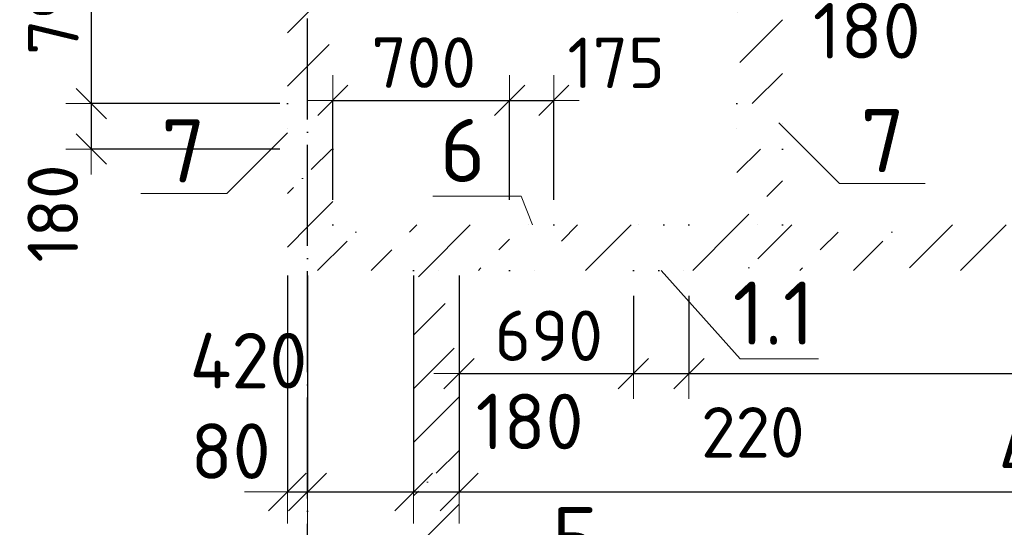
# Model space of a CAD drawing. Header units: millimetres. Extents: x -3495 to 109513, y -3287 to 62337.
# Tile 15 of 41: x 7260 to 11159, y 33303 to 35312. Entities that reach past the tile are written whole.
import ezdxf

# ---------------------------------------------------------------- set-up
doc = ezdxf.new("R2010")
doc.units = ezdxf.units.MM
doc.header["$PDMODE"] = 65
for name, pattern in [('______11', [500, 400, -50, 0, -50]), ('______5', [1100, 800, -100, 100, -100]), ('______9', [100, 0, -100])]:
    doc.linetypes.add(name, pattern=pattern)
for name, color, linetype, lineweight in [('Standard', 7, 'Continuous', 25), ('Ограждение_ 2D надпись', 7, 'Continuous', 13), ('Размерная линия_ общее', 7, 'Continuous', 13), ('Размерная линия_ общее_1', 7, 'Continuous', 13), ('Стена_ общее', 7, 'Continuous', 35)]:
    doc.layers.add(name, color=color, linetype=linetype, lineweight=lineweight)
doc.layers.add('Осевая линия_ общее', color=7, linetype='______5', lineweight=13, true_color=0xa0a0a0)
doc.styles.add('ISOCPEUR', font='ISOCPEUR')
doc.dimstyles.new('DIMSTYLE_11', dxfattribs={"dimtxt": 220, "dimasz": 250, "dimexe": 0, "dimexo": 0, "dimgap": 110, "dimtad": 2, "dimdec": 0, "dimrnd": 5, "dimzin": 12, "dimdsep": 46, "dimtxsty": 'ISOCPEUR', "dimblk1": 'ALL_ML_STRICH', "dimblk2": 'ALL_ML_STRICH', "dimsah": 1, "dimcen": 0, "dimclrd": 7, "dimclre": 256, "dimclrt": 7, "dimadec": 0, "dimazin": 0, "dimtfac": 1, "dimtdec": 0, "dimtix": 1, "dimtmove": 2, "dimatfit": 3, "dimfxl": 0, "dimtvp": 1.2, "dimtzin": 0, "dimlwd": 0, "dimlwe": -3, "dimarcsym": 0})
doc.dimstyles.new('DIMSTYLE_13', dxfattribs={"dimtxt": 200, "dimasz": 200, "dimexe": 0, "dimexo": 0, "dimgap": 100, "dimtad": 0, "dimdec": 0, "dimrnd": 5, "dimzin": 12, "dimdsep": 46, "dimtxsty": 'ISOCPEUR', "dimblk1": 'ALL_ML_STRICH', "dimblk2": 'ALL_ML_STRICH', "dimsah": 1, "dimcen": 0, "dimclrd": 7, "dimclre": 256, "dimclrt": 7, "dimadec": 0, "dimazin": 0, "dimtfac": 1, "dimtdec": 0, "dimtix": 1, "dimtmove": 2, "dimatfit": 3, "dimfxl": 0, "dimtvp": 1.2, "dimtzin": 0, "dimlwd": 0, "dimlwe": -3, "dimarcsym": 0})
doc.dimstyles.new('DIMSTYLE_3', dxfattribs={"dimtxt": 220, "dimasz": 250, "dimexe": 0, "dimexo": 0, "dimgap": 110, "dimtad": 2, "dimdec": 0, "dimrnd": 5, "dimzin": 12, "dimdsep": 46, "dimtxsty": 'ISOCPEUR', "dimblk1": 'ALL_ML_STRICH', "dimblk2": 'ALL_ML_STRICH', "dimsah": 1, "dimcen": 0, "dimclrd": 7, "dimclre": 256, "dimclrt": 7, "dimadec": 0, "dimazin": 0, "dimtfac": 1, "dimtdec": 0, "dimtix": 1, "dimtmove": 2, "dimatfit": 3, "dimfxl": 0, "dimtzin": 0, "dimlwd": 0, "dimlwe": -3, "dimarcsym": 0})
doc.dimstyles.new('DIMSTYLE_5', dxfattribs={"dimtxt": 200, "dimasz": 200, "dimexe": 0, "dimexo": 0, "dimgap": 100, "dimtad": 2, "dimdec": 0, "dimrnd": 5, "dimzin": 12, "dimdsep": 46, "dimtxsty": 'ISOCPEUR', "dimblk1": 'ALL_ML_STRICH', "dimblk2": 'ALL_ML_STRICH', "dimsah": 1, "dimcen": 0, "dimclrd": 7, "dimclre": 256, "dimclrt": 7, "dimadec": 0, "dimazin": 0, "dimtfac": 1, "dimtdec": 0, "dimtix": 1, "dimtmove": 2, "dimatfit": 3, "dimfxl": 0, "dimtzin": 0, "dimlwd": 0, "dimlwe": -3, "dimarcsym": 0})
doc.dimstyles.new('DIMSTYLE_7', dxfattribs={"dimtxt": 200, "dimasz": 200, "dimexe": 0, "dimexo": 0, "dimgap": 100, "dimtad": 2, "dimdec": 0, "dimrnd": 5, "dimzin": 12, "dimdsep": 46, "dimtxsty": 'ISOCPEUR', "dimblk1": 'ALL_ML_STRICH', "dimblk2": 'ALL_ML_STRICH', "dimsah": 1, "dimcen": 0, "dimclrd": 7, "dimclre": 256, "dimclrt": 7, "dimadec": 0, "dimazin": 0, "dimtfac": 1, "dimtdec": 0, "dimtix": 1, "dimtmove": 2, "dimatfit": 3, "dimfxl": 0, "dimtvp": 1.2, "dimtzin": 0, "dimlwd": 0, "dimlwe": -3, "dimarcsym": 0})
doc.dimstyles.new('DIMSTYLE_9', dxfattribs={"dimtxt": 220, "dimasz": 250, "dimexe": 0, "dimexo": 0, "dimgap": 110, "dimtad": 0, "dimdec": 0, "dimrnd": 5, "dimzin": 12, "dimdsep": 46, "dimtxsty": 'ISOCPEUR', "dimblk1": 'ALL_ML_STRICH', "dimblk2": 'ALL_ML_STRICH', "dimsah": 1, "dimcen": 0, "dimclrd": 7, "dimclre": 256, "dimclrt": 7, "dimadec": 0, "dimazin": 0, "dimtfac": 1, "dimtdec": 0, "dimtix": 1, "dimtmove": 2, "dimatfit": 3, "dimfxl": 0, "dimtvp": 1.2, "dimtzin": 0, "dimlwd": 0, "dimlwe": -3, "dimarcsym": 0})
pattern_1 = [(45, (0, 0), (-212.132, 212.132), [400, -50, 0, -50]), (45, (-106.07, 106.07), (-212.132, 212.132), [800, -100, 100, -100])]

# ---------------------------------------------------------------- blocks, each defined once
blk = doc.blocks.new('ALL_ML_STRICH')
at = {"color": 0, "linetype": 'ByBlock', "lineweight": -2}
for p, q in [((0, -0.5), (0, 0.5)), ((-0.3, -0.3), (0.3, 0.3)), ((-1, 0), (0.5, 0))]:
    blk.add_line(p, q, dxfattribs=at)
blk = doc.blocks.new('*D65')
at = {"layer": 'DEFPOINTS', "color": 7, "linetype": 'Continuous', "lineweight": 13, "transparency": 33554687}
for p in [(7543.3, 35770), (8320, 35770), (8320, 34980)]:
    blk.add_point(p, dxfattribs=at)
at = {"layer": 'Размерная линия_ общее_1', "color": 253, "linetype": 'Continuous', "lineweight": -2, "true_color": 0xa0a0a0, "transparency": 33554687}
for p, q in [((8290, 35770), (7543.3, 35770)), ((8290, 34980), (7543.3, 34980))]:
    blk.add_line(p, q, dxfattribs=at)
at = {"layer": 'Размерная линия_ общее_1', "color": 7, "linetype": 'Continuous', "lineweight": -2, "transparency": 33554687}
blk.add_line((7543.3, 35770), (7543.3, 34980), dxfattribs=at)
at = {"layer": 'Размерная линия_ общее_1', "color": 7, "linetype": 'Continuous', "lineweight": 13, "transparency": 33554687, "xscale": 200, "yscale": 200, "zscale": 200}
for p, rotation in [((7543.3, 35770), 90), ((7543.3, 34980), 270)]:
    blk.add_blockref('ALL_ML_STRICH', p, dxfattribs=dict(at, rotation=rotation))
at = {"layer": 'Размерная линия_ общее_1', "color": 7, "linetype": 'Continuous', "lineweight": 13, "transparency": 33554687, "insert": (7393.3, 35385), "char_height": 200, "width": 600, "attachment_point": 5, "rotation": 90, "style": 'ISOCPEUR'}
blk.add_mtext('\\A1;{790}', dxfattribs=at)
blk = doc.blocks.new('*D66')
at = {"layer": 'DEFPOINTS', "color": 7, "linetype": 'Continuous', "lineweight": 13, "transparency": 33554687}
for p in [(7543.3, 34980), (8320, 34980), (8320, 34800)]:
    blk.add_point(p, dxfattribs=at)
at = {"layer": 'Размерная линия_ общее_1', "color": 253, "linetype": 'Continuous', "lineweight": -2, "true_color": 0xa0a0a0, "transparency": 33554687}
for p, q in [((8290, 34980), (7543.3, 34980)), ((8290, 34800), (7543.3, 34800))]:
    blk.add_line(p, q, dxfattribs=at)
at = {"layer": 'Размерная линия_ общее_1', "color": 7, "linetype": 'Continuous', "lineweight": -2, "transparency": 33554687}
blk.add_line((7543.3, 34980), (7543.3, 34800), dxfattribs=at)
at = {"layer": 'Размерная линия_ общее_1', "color": 7, "linetype": 'Continuous', "lineweight": 13, "transparency": 33554687, "xscale": 200, "yscale": 200, "zscale": 200}
for p, rotation in [((7543.3, 34980), 90), ((7543.3, 34800), 270)]:
    blk.add_blockref('ALL_ML_STRICH', p, dxfattribs=dict(at, rotation=rotation))
at = {"layer": 'Размерная линия_ общее_1', "color": 7, "linetype": 'Continuous', "lineweight": 13, "transparency": 33554687, "insert": (7391.3, 34545.3), "char_height": 200, "width": 600, "attachment_point": 5, "rotation": 90, "style": 'ISOCPEUR'}
blk.add_mtext('\\A1;{180}', dxfattribs=at)
blk = doc.blocks.new('*D69')
at = {"layer": 'DEFPOINTS', "color": 7, "linetype": 'Continuous', "lineweight": 13, "transparency": 33554687}
for p in [(10100, 35620), (10280, 35620), (10100, 35475.9)]:
    blk.add_point(p, dxfattribs=at)
at = {"layer": 'Размерная линия_ общее', "color": 253, "linetype": 'Continuous', "lineweight": -2, "true_color": 0xa0a0a0, "transparency": 33554687}
for p, q in [((10100, 35600), (10100, 35475.9)), ((10280, 35600), (10280, 35475.9))]:
    blk.add_line(p, q, dxfattribs=at)
at = {"layer": 'Размерная линия_ общее', "color": 7, "linetype": 'Continuous', "lineweight": -2, "transparency": 33554687}
blk.add_line((10100, 35475.9), (10280, 35475.9), dxfattribs=at)
at = {"layer": 'Размерная линия_ общее', "color": 7, "linetype": 'Continuous', "lineweight": 13, "transparency": 33554687, "xscale": 250, "yscale": 250, "zscale": 250, "rotation": 180}
blk.add_blockref('ALL_ML_STRICH', (10100, 35475.9), dxfattribs=at)
at = {"layer": 'Размерная линия_ общее', "color": 7, "linetype": 'Continuous', "lineweight": 13, "transparency": 33554687, "xscale": 250, "yscale": 250, "zscale": 250}
blk.add_blockref('ALL_ML_STRICH', (10280, 35475.9), dxfattribs=at)
at = {"layer": 'Размерная линия_ общее', "color": 7, "linetype": 'Continuous', "lineweight": 13, "transparency": 33554687, "insert": (10613.9, 35268.5), "char_height": 220, "width": 660, "attachment_point": 5, "style": 'ISOCPEUR'}
blk.add_mtext('\\A1;{180}', dxfattribs=at)
blk = doc.blocks.new('*D89')
at = {"layer": 'DEFPOINTS', "color": 7, "linetype": 'Continuous', "lineweight": 13, "transparency": 33554687}
for p in [(8320, 34320), (8400, 34320), (8320, 33443)]:
    blk.add_point(p, dxfattribs=at)
at = {"layer": 'Размерная линия_ общее', "color": 253, "linetype": 'Continuous', "lineweight": -2, "true_color": 0xa0a0a0, "transparency": 33554687}
for p, q in [((8320, 34300), (8320, 33443)), ((8400, 34300), (8400, 33443))]:
    blk.add_line(p, q, dxfattribs=at)
at = {"layer": 'Размерная линия_ общее', "color": 7, "linetype": 'Continuous', "lineweight": -2, "transparency": 33554687}
blk.add_line((8320, 33443), (8400, 33443), dxfattribs=at)
at = {"layer": 'Размерная линия_ общее', "color": 7, "linetype": 'Continuous', "lineweight": 13, "transparency": 33554687, "xscale": 250, "yscale": 250, "zscale": 250}
blk.add_blockref('ALL_ML_STRICH', (8400, 33443), dxfattribs=at)
at = {"layer": 'Размерная линия_ общее', "color": 7, "linetype": 'Continuous', "lineweight": 13, "transparency": 33554687, "xscale": 250, "yscale": 250, "zscale": 250, "rotation": 180}
blk.add_blockref('ALL_ML_STRICH', (8320, 33443), dxfattribs=at)
at = {"layer": 'Размерная линия_ общее', "color": 7, "linetype": 'Continuous', "lineweight": 13, "transparency": 33554687, "insert": (8095.6, 33604.7), "char_height": 220, "width": 440, "attachment_point": 5, "style": 'ISOCPEUR'}
blk.add_mtext('\\A1;{80}', dxfattribs=at)
blk = doc.blocks.new('*D90')
at = {"layer": 'DEFPOINTS', "color": 7, "linetype": 'Continuous', "lineweight": 13, "transparency": 33554687}
for p in [(8400, 34320), (8820, 34320), (8400, 33443)]:
    blk.add_point(p, dxfattribs=at)
at = {"layer": 'Размерная линия_ общее', "color": 253, "linetype": 'Continuous', "lineweight": -2, "true_color": 0xa0a0a0, "transparency": 33554687}
for p, q in [((8400, 34300), (8400, 33443)), ((8820, 34300), (8820, 33443))]:
    blk.add_line(p, q, dxfattribs=at)
at = {"layer": 'Размерная линия_ общее', "color": 7, "linetype": 'Continuous', "lineweight": -2, "transparency": 33554687}
blk.add_line((8400, 33443), (8820, 33443), dxfattribs=at)
at = {"layer": 'Размерная линия_ общее', "color": 7, "linetype": 'Continuous', "lineweight": 13, "transparency": 33554687, "xscale": 250, "yscale": 250, "zscale": 250, "rotation": 180}
blk.add_blockref('ALL_ML_STRICH', (8400, 33443), dxfattribs=at)
at = {"layer": 'Размерная линия_ общее', "color": 7, "linetype": 'Continuous', "lineweight": 13, "transparency": 33554687, "xscale": 250, "yscale": 250, "zscale": 250}
blk.add_blockref('ALL_ML_STRICH', (8820, 33443), dxfattribs=at)
at = {"layer": 'Размерная линия_ общее', "color": 7, "linetype": 'Continuous', "lineweight": 13, "transparency": 33554687, "insert": (8166, 33962.7), "char_height": 220, "width": 660, "attachment_point": 5, "style": 'ISOCPEUR'}
blk.add_mtext('\\A1;{420}', dxfattribs=at)
blk = doc.blocks.new('*D91')
at = {"layer": 'DEFPOINTS', "color": 7, "linetype": 'Continuous', "lineweight": 13, "transparency": 33554687}
for p in [(8820, 34320), (9000, 34320), (8820, 33443)]:
    blk.add_point(p, dxfattribs=at)
at = {"layer": 'Размерная линия_ общее', "color": 253, "linetype": 'Continuous', "lineweight": -2, "true_color": 0xa0a0a0, "transparency": 33554687}
for p, q in [((8820, 34300), (8820, 33443)), ((9000, 34300), (9000, 33443))]:
    blk.add_line(p, q, dxfattribs=at)
at = {"layer": 'Размерная линия_ общее', "color": 7, "linetype": 'Continuous', "lineweight": -2, "transparency": 33554687}
blk.add_line((8820, 33443), (9000, 33443), dxfattribs=at)
at = {"layer": 'Размерная линия_ общее', "color": 7, "linetype": 'Continuous', "lineweight": 13, "transparency": 33554687, "xscale": 250, "yscale": 250, "zscale": 250, "rotation": 180}
blk.add_blockref('ALL_ML_STRICH', (8820, 33443), dxfattribs=at)
at = {"layer": 'Размерная линия_ общее', "color": 7, "linetype": 'Continuous', "lineweight": 13, "transparency": 33554687, "xscale": 250, "yscale": 250, "zscale": 250}
blk.add_blockref('ALL_ML_STRICH', (9000, 33443), dxfattribs=at)
at = {"layer": 'Размерная линия_ общее', "color": 7, "linetype": 'Continuous', "lineweight": 13, "transparency": 33554687, "insert": (9279.3, 33722), "char_height": 220, "width": 660, "attachment_point": 5, "style": 'ISOCPEUR'}
blk.add_mtext('\\A1;{180}', dxfattribs=at)
blk = doc.blocks.new('*D92')
at = {"layer": 'DEFPOINTS', "color": 7, "linetype": 'Continuous', "lineweight": 13, "transparency": 33554687}
for p in [(9000, 34320), (13900, 34320), (9000, 33443)]:
    blk.add_point(p, dxfattribs=at)
at = {"layer": 'Размерная линия_ общее', "color": 253, "linetype": 'Continuous', "lineweight": -2, "true_color": 0xa0a0a0, "transparency": 33554687}
for p, q in [((9000, 34300), (9000, 33443)), ((13900, 34300), (13900, 33443))]:
    blk.add_line(p, q, dxfattribs=at)
at = {"layer": 'Размерная линия_ общее', "color": 7, "linetype": 'Continuous', "lineweight": -2, "transparency": 33554687}
blk.add_line((9000, 33443), (13900, 33443), dxfattribs=at)
at = {"layer": 'Размерная линия_ общее', "color": 7, "linetype": 'Continuous', "lineweight": 13, "transparency": 33554687, "xscale": 250, "yscale": 250, "zscale": 250, "rotation": 180}
blk.add_blockref('ALL_ML_STRICH', (9000, 33443), dxfattribs=at)
at = {"layer": 'Размерная линия_ общее', "color": 7, "linetype": 'Continuous', "lineweight": 13, "transparency": 33554687, "xscale": 250, "yscale": 250, "zscale": 250}
blk.add_blockref('ALL_ML_STRICH', (13900, 33443), dxfattribs=at)
at = {"layer": 'Размерная линия_ общее', "color": 7, "linetype": 'Continuous', "lineweight": 13, "transparency": 33554687, "insert": (11450, 33603), "char_height": 220, "width": 880, "attachment_point": 5, "style": 'ISOCPEUR'}
blk.add_mtext('\\A1;{4900}', dxfattribs=at)
blk = doc.blocks.new('*D355')
at = {"layer": 'DEFPOINTS', "color": 7, "linetype": 'Continuous', "lineweight": 13, "transparency": 33554687}
for p in [(9000, 34320), (9690, 34320), (9000, 33911.5)]:
    blk.add_point(p, dxfattribs=at)
at = {"layer": 'Размерная линия_ общее_1', "color": 253, "linetype": 'Continuous', "lineweight": -2, "true_color": 0xa0a0a0, "transparency": 33554687}
for p, q in [((9000, 34220), (9000, 33911.5)), ((9690, 34220), (9690, 33911.5))]:
    blk.add_line(p, q, dxfattribs=at)
at = {"layer": 'Размерная линия_ общее_1', "color": 7, "linetype": 'Continuous', "lineweight": -2, "transparency": 33554687}
blk.add_line((9000, 33911.5), (9690, 33911.5), dxfattribs=at)
at = {"layer": 'Размерная линия_ общее_1', "color": 7, "linetype": 'Continuous', "lineweight": 13, "transparency": 33554687, "xscale": 200, "yscale": 200, "zscale": 200, "rotation": 180}
blk.add_blockref('ALL_ML_STRICH', (9000, 33911.5), dxfattribs=at)
at = {"layer": 'Размерная линия_ общее_1', "color": 7, "linetype": 'Continuous', "lineweight": 13, "transparency": 33554687, "xscale": 200, "yscale": 200, "zscale": 200}
blk.add_blockref('ALL_ML_STRICH', (9690, 33911.5), dxfattribs=at)
at = {"layer": 'Размерная линия_ общее_1', "color": 7, "linetype": 'Continuous', "lineweight": 13, "transparency": 33554687, "insert": (9355, 34061.5), "char_height": 200, "width": 600, "attachment_point": 5, "style": 'ISOCPEUR'}
blk.add_mtext('\\A1;{690}', dxfattribs=at)
blk = doc.blocks.new('*D356')
at = {"layer": 'DEFPOINTS', "color": 7, "linetype": 'Continuous', "lineweight": 13, "transparency": 33554687}
for p in [(9690, 34320), (9910, 34320), (9690, 33911.5)]:
    blk.add_point(p, dxfattribs=at)
at = {"layer": 'Размерная линия_ общее_1', "color": 253, "linetype": 'Continuous', "lineweight": -2, "true_color": 0xa0a0a0, "transparency": 33554687}
for p, q in [((9690, 34220), (9690, 33911.5)), ((9910, 34220), (9910, 33911.5))]:
    blk.add_line(p, q, dxfattribs=at)
at = {"layer": 'Размерная линия_ общее_1', "color": 7, "linetype": 'Continuous', "lineweight": -2, "transparency": 33554687}
blk.add_line((9690, 33911.5), (9910, 33911.5), dxfattribs=at)
at = {"layer": 'Размерная линия_ общее_1', "color": 7, "linetype": 'Continuous', "lineweight": 13, "transparency": 33554687, "xscale": 200, "yscale": 200, "zscale": 200, "rotation": 180}
blk.add_blockref('ALL_ML_STRICH', (9690, 33911.5), dxfattribs=at)
at = {"layer": 'Размерная линия_ общее_1', "color": 7, "linetype": 'Continuous', "lineweight": 13, "transparency": 33554687, "xscale": 200, "yscale": 200, "zscale": 200}
blk.add_blockref('ALL_ML_STRICH', (9910, 33911.5), dxfattribs=at)
at = {"layer": 'Размерная линия_ общее_1', "color": 7, "linetype": 'Continuous', "lineweight": 13, "transparency": 33554687, "insert": (10163, 33679), "char_height": 200, "width": 600, "attachment_point": 5, "style": 'ISOCPEUR'}
blk.add_mtext('\\A1;{220}', dxfattribs=at)
blk = doc.blocks.new('*D357')
at = {"layer": 'DEFPOINTS', "color": 7, "linetype": 'Continuous', "lineweight": 13, "transparency": 33554687}
for p in [(9910, 34320), (13045, 34320), (9910, 33911.5)]:
    blk.add_point(p, dxfattribs=at)
at = {"layer": 'Размерная линия_ общее_1', "color": 253, "linetype": 'Continuous', "lineweight": -2, "true_color": 0xa0a0a0, "transparency": 33554687}
for p, q in [((9910, 34220), (9910, 33911.5)), ((13045, 34220), (13045, 33911.5))]:
    blk.add_line(p, q, dxfattribs=at)
at = {"layer": 'Размерная линия_ общее_1', "color": 7, "linetype": 'Continuous', "lineweight": -2, "transparency": 33554687}
blk.add_line((9910, 33911.5), (13045, 33911.5), dxfattribs=at)
at = {"layer": 'Размерная линия_ общее_1', "color": 7, "linetype": 'Continuous', "lineweight": 13, "transparency": 33554687, "xscale": 200, "yscale": 200, "zscale": 200, "rotation": 180}
blk.add_blockref('ALL_ML_STRICH', (9910, 33911.5), dxfattribs=at)
at = {"layer": 'Размерная линия_ общее_1', "color": 7, "linetype": 'Continuous', "lineweight": 13, "transparency": 33554687, "xscale": 200, "yscale": 200, "zscale": 200}
blk.add_blockref('ALL_ML_STRICH', (13045, 33911.5), dxfattribs=at)
at = {"layer": 'Размерная линия_ общее_1', "color": 7, "linetype": 'Continuous', "lineweight": 13, "transparency": 33554687, "insert": (11507.5, 34061.5), "char_height": 200, "width": 800, "attachment_point": 5, "style": 'ISOCPEUR'}
blk.add_mtext('\\A1;{3135}', dxfattribs=at)
blk = doc.blocks.new('СЛОЖНЫЙ_ОБЪЕКТ_9')
at = {"layer": 'Осевая линия_ общее', "color": 253, "linetype": '______11', "lineweight": -3, "true_color": 0xa0a0a0, "transparency": 33554687}
blk.add_line((8400, -2590), (8400, 47490), dxfattribs=at)
blk = doc.blocks.new('*D394')
at = {"layer": 'DEFPOINTS', "color": 7, "linetype": 'Continuous', "lineweight": 13, "transparency": 33554687}
for p in [(8500, 34992.6), (8500, 34500), (9200, 34500)]:
    blk.add_point(p, dxfattribs=at)
at = {"layer": 'Размерная линия_ общее_1', "color": 253, "linetype": 'Continuous', "lineweight": -2, "true_color": 0xa0a0a0, "transparency": 33554687}
for p, q in [((8500, 34600), (8500, 34992.6)), ((9200, 34600), (9200, 34992.6))]:
    blk.add_line(p, q, dxfattribs=at)
at = {"layer": 'Размерная линия_ общее_1', "color": 7, "linetype": 'Continuous', "lineweight": -2, "transparency": 33554687}
blk.add_line((8500, 34992.6), (9200, 34992.6), dxfattribs=at)
at = {"layer": 'Размерная линия_ общее_1', "color": 7, "linetype": 'Continuous', "lineweight": 13, "transparency": 33554687, "xscale": 200, "yscale": 200, "zscale": 200, "rotation": 180}
blk.add_blockref('ALL_ML_STRICH', (8500, 34992.6), dxfattribs=at)
at = {"layer": 'Размерная линия_ общее_1', "color": 7, "linetype": 'Continuous', "lineweight": 13, "transparency": 33554687, "xscale": 200, "yscale": 200, "zscale": 200}
blk.add_blockref('ALL_ML_STRICH', (9200, 34992.6), dxfattribs=at)
at = {"layer": 'Размерная линия_ общее_1', "color": 7, "linetype": 'Continuous', "lineweight": 13, "transparency": 33554687, "insert": (8860, 35142.6), "char_height": 200, "width": 600, "attachment_point": 5, "style": 'ISOCPEUR'}
blk.add_mtext('\\A1;{700}', dxfattribs=at)
blk = doc.blocks.new('*D395')
at = {"layer": 'DEFPOINTS', "color": 7, "linetype": 'Continuous', "lineweight": 13, "transparency": 33554687}
for p in [(9200, 34992.6), (9200, 34500), (9375, 34500)]:
    blk.add_point(p, dxfattribs=at)
at = {"layer": 'Размерная линия_ общее_1', "color": 253, "linetype": 'Continuous', "lineweight": -2, "true_color": 0xa0a0a0, "transparency": 33554687}
for p, q in [((9200, 34600), (9200, 34992.6)), ((9375, 34600), (9375, 34992.6))]:
    blk.add_line(p, q, dxfattribs=at)
at = {"layer": 'Размерная линия_ общее_1', "color": 7, "linetype": 'Continuous', "lineweight": -2, "transparency": 33554687}
blk.add_line((9200, 34992.6), (9375, 34992.6), dxfattribs=at)
at = {"layer": 'Размерная линия_ общее_1', "color": 7, "linetype": 'Continuous', "lineweight": 13, "transparency": 33554687, "xscale": 200, "yscale": 200, "zscale": 200, "rotation": 180}
blk.add_blockref('ALL_ML_STRICH', (9200, 34992.6), dxfattribs=at)
at = {"layer": 'Размерная линия_ общее_1', "color": 7, "linetype": 'Continuous', "lineweight": 13, "transparency": 33554687, "xscale": 200, "yscale": 200, "zscale": 200}
blk.add_blockref('ALL_ML_STRICH', (9375, 34992.6), dxfattribs=at)
at = {"layer": 'Размерная линия_ общее_1', "color": 7, "linetype": 'Continuous', "lineweight": 13, "transparency": 33554687, "insert": (9621.6, 35141.6), "char_height": 200, "width": 600, "attachment_point": 5, "style": 'ISOCPEUR'}
blk.add_mtext('\\A1;{175}', dxfattribs=at)

msp = doc.modelspace()

# ---------------------------------------------------------------- hatches: boundary and pattern name
at = {"layer": 'Стена_ общее', "linetype": 'Continuous', "lineweight": 18, "transparency": 33554687}
h = msp.add_hatch(dxfattribs=at)
h.set_pattern_fill('__________539', scale=100, style=0, pattern_type=2)
h.set_pattern_definition(pattern_1)
h.paths.add_polyline_path([(8500, 34980), (8500, 35770), (8320, 35770), (8320, 34980)], flags=0)
h = msp.add_hatch(dxfattribs=at)
h.set_pattern_fill('__________539', scale=100, style=0, pattern_type=2)
h.set_pattern_definition(pattern_1)
h.paths.add_polyline_path([(10280, 34980), (10280, 35770), (10100, 35770), (10100, 34980)], flags=0)
h = msp.add_hatch(dxfattribs=at)
h.set_pattern_fill('__________539', scale=100, style=0, pattern_type=2)
h.set_pattern_definition(pattern_1)
h.paths.add_polyline_path([(8500, 34500), (8500, 34800), (8320, 34800), (8320, 34500)], flags=0)
h = msp.add_hatch(dxfattribs=at)
h.set_pattern_fill('__________539', scale=100, style=0, pattern_type=2)
h.set_pattern_definition(pattern_1)
h.paths.add_polyline_path([(10280, 34500), (10280, 34800), (10100, 34800), (10100, 34500)], flags=0)
h = msp.add_hatch(dxfattribs=at)
h.set_pattern_fill('__________539', scale=100, style=0, pattern_type=2)
h.set_pattern_definition(pattern_1)
h.paths.add_polyline_path([(9200, 34500), (8320, 34500), (8320, 34320), (9200, 34320)], flags=0)
h = msp.add_hatch(dxfattribs=at)
h.set_pattern_fill('__________539', scale=100, style=0, pattern_type=2)
h.set_pattern_definition(pattern_1)
h.paths.add_polyline_path([(9690, 34500), (9375, 34500), (9375, 34320), (9690, 34320)], flags=0)
h = msp.add_hatch(dxfattribs=at)
h.set_pattern_fill('__________539', scale=100, style=0, pattern_type=2)
h.set_pattern_definition(pattern_1)
h.paths.add_polyline_path([(10100, 34500), (9910, 34500), (9910, 34320), (10100, 34320)], flags=0)
h = msp.add_hatch(dxfattribs=at)
h.set_pattern_fill('__________539', scale=100, style=0, pattern_type=2)
h.set_pattern_definition(pattern_1)
h.paths.add_polyline_path([(12940, 34500), (10100, 34500), (10100, 34320), (12940, 34320)], flags=0)
h = msp.add_hatch(dxfattribs=at)
h.set_pattern_fill('__________539', scale=100, style=0, pattern_type=2)
h.set_pattern_definition(pattern_1)
h.paths.add_polyline_path([(9000, 31790), (9000, 33085), (8950, 33085), (8950, 33125), (9000, 33125), (9000, 34320), (8820, 34320), (8820, 31790)], flags=0)

# ---------------------------------------------------------------- linework, layer by layer
at = {"layer": 'Ограждение_ 2D надпись', "color": 7, "linetype": 'Continuous', "lineweight": 13, "transparency": 33554687}
msp.add_line((9290.9, 34500), (9245.9, 34613.3), dxfattribs=at)
for points in [[(10265.4, 34904.6), (10505.8, 34664.2), (10845.8, 34664.2)], [(8320, 34864.2), (8079.6, 34623.8), (7739.6, 34623.8)]]:
    msp.add_lwpolyline(points, dxfattribs=at)
at = {"layer": 'Осевая линия_ общее', "color": 7, "linetype": 'Continuous', "lineweight": 13, "transparency": 33554687}
msp.add_line((9245.9, 34613.3), (8896.4, 34613.3), dxfattribs=at)
msp.add_lwpolyline([(9800, 34320), (10112.6, 33969.5), (10422.6, 33969.5)], dxfattribs=at)
at = {"layer": 'Стена_ общее', "color": 7, "linetype": '______9', "lineweight": -3, "transparency": 33554687}
for p, q in [((8320, 34980), (8320, 34800)), ((8320, 34980), (8320, 34800)), ((8500, 34800), (8500, 34980)), ((8500, 34800), (8500, 34980)), ((10100, 34980), (10100, 34800)), ((10100, 34980), (10100, 34800)), ((10280, 34800), (10280, 34980)), ((10280, 34800), (10280, 34980)), ((8500, 34500), (8320, 34500)), ((9375, 34500), (9200, 34500)), ((9375, 34500), (9200, 34500)), ((9910, 34500), (9690, 34500)), ((9910, 34500), (9690, 34500)), ((10280, 34500), (10100, 34500)), ((8820, 34320), (9000, 34320)), ((9200, 34320), (9375, 34320)), ((9200, 34320), (9375, 34320)), ((9690, 34320), (9910, 34320)), ((9690, 34320), (9910, 34320))]:
    msp.add_line(p, q, dxfattribs=at)

# ---------------------------------------------------------------- block references
at = {"layer": 'Осевая линия_ общее', "color": 253, "linetype": '______11', "lineweight": -3, "true_color": 0xa0a0a0, "transparency": 33554687}
msp.add_blockref('СЛОЖНЫЙ_ОБЪЕКТ_9', (0, 0), dxfattribs=at)

# ---------------------------------------------------------------- texts
at = {"layer": 'Standard', "color": 7, "linetype": 'Continuous', "lineweight": 13, "transparency": 33554687, "char_height": 250, "attachment_point": 5, "style": 'ISOCPEUR'}
for s, insert, width in [('\\A1;{\\fISOCPEUR|i0|b0;\\H250.000000;\\W1.000000;\\C7;7}\\P', (10677.2, 34833.8), 272.222), ('\\A1;{\\fISOCPEUR|i0|b0;\\H250.000000;\\W1.000000;\\C7;7}\\P', (7908.2, 34793.4), 272.222), ('\\A1;{\\fISOCPEUR|i0|b0;\\H250.000000;\\W1.000000;\\C7;6}\\P', (9014.1, 34794.8), 272.222), ('\\A1;{\\fISOCPEUR|i0|b0;\\H250.000000;\\W1.000000;\\C7;1.1}\\P', (10244.9, 34150.9), 410.526), ('\\A1;{\\fISOCPEUR|i0|b0;\\H250.000000;\\W1.000000;\\C7;5}\\P', (9460, 33258.4), 272.222)]:
    msp.add_mtext(s, dxfattribs=dict(at, insert=insert, width=width))

# ---------------------------------------------------------------- dimensions: what is measured, and where the dimension line sits
at = {"layer": 'Размерная линия_ общее', "color": 7, "linetype": 'Continuous', "lineweight": 13, "transparency": 33554687}
for base, p1, p2, dimstyle, picture, middle in [((10280, 35475.9), (10100, 35600), (10280, 35600), 'DIMSTYLE_9', '*D69', (10613.9, 35268.5)), ((8820, 33443), (8400, 34300), (8820, 34300), 'DIMSTYLE_11', '*D90', (8166, 33962.7)), ((8400, 33443), (8320, 34300), (8400, 34300), 'DIMSTYLE_11', '*D89', (8095.6, 33604.7)), ((9000, 33443), (8820, 34300), (9000, 34300), 'DIMSTYLE_11', '*D91', (9279.3, 33722)), ((13900, 33443), (9000, 34300), (13900, 34300), 'DIMSTYLE_3', '*D92', (11450, 33603))]:
    dim = msp.add_linear_dim(base=base, p1=p1, p2=p2, dimstyle=dimstyle, override={"dimpost": '<>', "dimclrd": 7, "dimclre": 253, "dimclrt": 7, "dimlwd": 0, "dimlwe": 65533}, dxfattribs=at)
    dim.commit()
    dim.dimension.update_dxf_attribs({"geometry": picture, "text_midpoint": middle, "dimtype": 160})
at = {"layer": 'Размерная линия_ общее_1', "color": 7, "linetype": 'Continuous', "lineweight": 13, "transparency": 33554687}
for base, p1, p2, dimstyle, picture, middle in [((7543.3, 34980), (8290, 35770), (8290, 34980), 'DIMSTYLE_5', '*D65', (7393.3, 35385)), ((7543.3, 34800), (8290, 34980), (8290, 34800), 'DIMSTYLE_7', '*D66', (7391.3, 34545.3))]:
    dim = msp.add_linear_dim(base=base, p1=p1, p2=p2, angle=270, dimstyle=dimstyle, override={"dimpost": '<>', "dimclrd": 7, "dimclre": 253, "dimclrt": 7, "dimlwd": 0, "dimlwe": 65533}, dxfattribs=at)
    dim.commit()
    dim.dimension.update_dxf_attribs({"geometry": picture, "text_midpoint": middle, "dimtype": 160})
for base, p1, p2, dimstyle, picture, middle in [((9200, 34992.6), (8500, 34600), (9200, 34600), 'DIMSTYLE_5', '*D394', (8860, 35142.6)), ((9375, 34992.6), (9200, 34600), (9375, 34600), 'DIMSTYLE_7', '*D395', (9621.6, 35141.6)), ((9690, 33911.5), (9000, 34220), (9690, 34220), 'DIMSTYLE_5', '*D355', (9355, 34061.5)), ((9910, 33911.5), (9690, 34220), (9910, 34220), 'DIMSTYLE_13', '*D356', (10163, 33679)), ((13045, 33911.5), (9910, 34220), (13045, 34220), 'DIMSTYLE_5', '*D357', (11507.5, 34061.5))]:
    dim = msp.add_linear_dim(base=base, p1=p1, p2=p2, dimstyle=dimstyle, override={"dimpost": '<>', "dimclrd": 7, "dimclre": 253, "dimclrt": 7, "dimlwd": 0, "dimlwe": 65533}, dxfattribs=at)
    dim.commit()
    dim.dimension.update_dxf_attribs({"geometry": picture, "text_midpoint": middle, "dimtype": 160})

doc.saveas('drawing.dxf')
